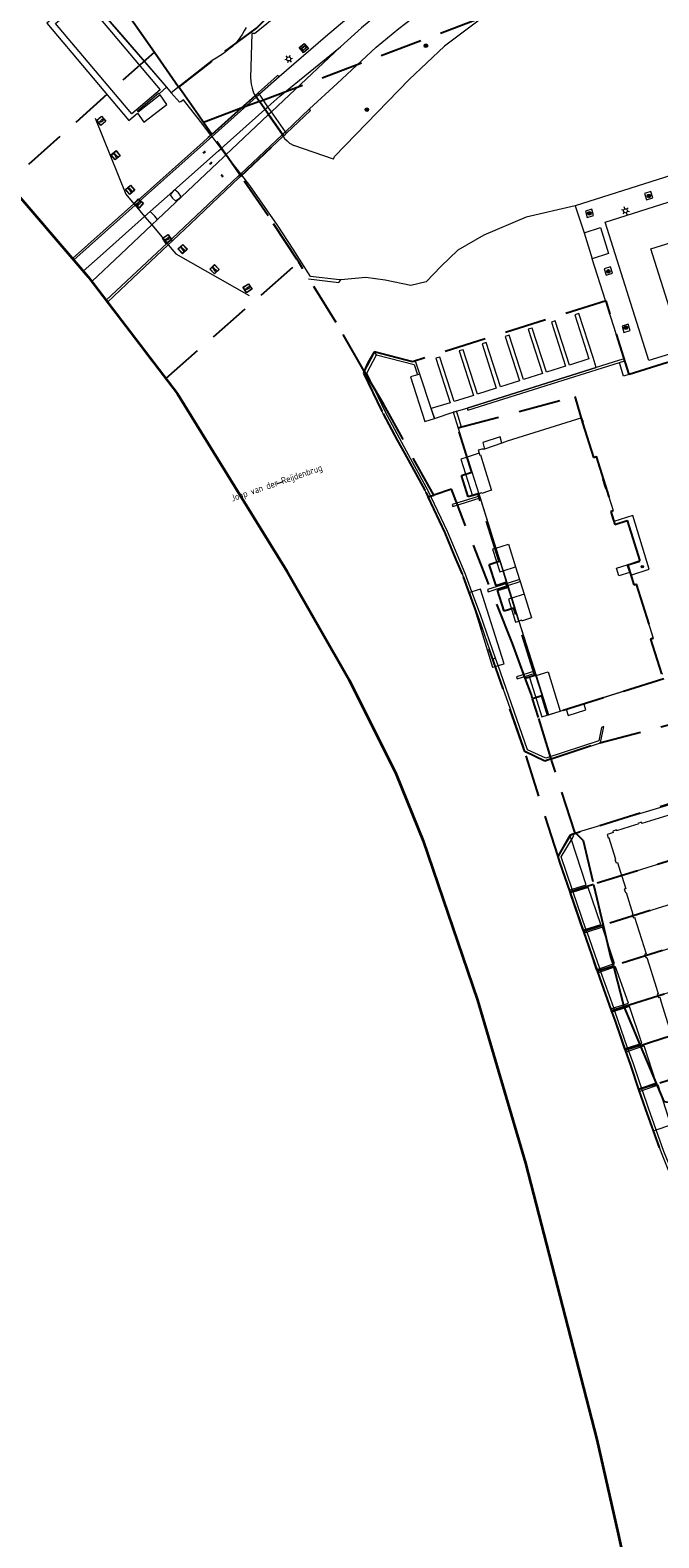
# Model space of a CAD drawing. Header units: metres. Extents: x 89872 to 94585, y 463299 to 469000.
# Tile 152 of 230: x 90711 to 90805, y 465749 to 465976. Entities that reach past the tile are written whole.
import ezdxf
from ezdxf.enums import TextEntityAlignment as Align

# ---------------------------------------------------------------- set-up
doc = ezdxf.new("R2010")
doc.units = ezdxf.units.M
doc.linetypes.add('HIDDEN', pattern=[9.525, 6.35, -3.175])
doc.layers.get('0').update_dxf_attribs({"linetype": 'CONTINUOUS'})
for name, color, linetype, lineweight in [('B-WE-BV-GELEIDECONSTRUCTIE-G', 251, 'CONTINUOUS', 13), ('B-WE-BV-LEUNING-G', 251, 'CONTINUOUS', 13), ('B-WE-GK-BESCHOEIING-G', 251, 'CONTINUOUS', 13), ('B-WE-GR-BEPLANTING_CULTUUR-G', 251, 'CONTINUOUS', 13), ('B-WE-GR-BOOM-S', 251, 'CONTINUOUS', 13), ('B-WE-IE-MEUBILAIR_WATERWEGMEUBILAIR_MEERPAAL-S', 251, 'CONTINUOUS', 13), ('B-WE-IE-TERREINAFSCHEIDING-G', 251, 'CONTINUOUS', 13), ('B-WE-KL-ET_LS_OV_LICHTMAST-S', 251, 'CONTINUOUS', 13), ('B-WE-KW-KUNSTWERK-GV', 251, 'CONTINUOUS', 13), ('B-WE-KW-KUNSTWERK_STEIGER-G', 251, 'CONTINUOUS', 13), ('B-WE-OB-BESCHOEIING-G', 251, 'CONTINUOUS', 13), ('B-WE-OG-TOPOGRAFIE_BEBOUWING-GV', 251, 'CONTINUOUS', 13), ('B-WE-OG-TOPOGRAFIE_BEBOUWING_LUIFEL-GV', 251, 'CONTINUOUS', 13), ('B-WE-OG-TOPOGRAFIE_KUNSTWERKNAAM-T18', 251, 'CONTINUOUS', 13), ('B-WE-OG-TOPOGRAFIE_WATER-GV', 251, 'CONTINUOUS', 13), ('B-WE-VH-VERHARDING-GV', 251, 'CONTINUOUS', 13), ('B-WE-VV-VERKEERSTEKEN-G', 251, 'CONTINUOUS', 13), ('B_OVERBOUWLIJN_LIJN_1', 251, 'CONTINUOUS', 13), ('G04', 7, 'gemeentegr', 35), ('Percelen', 10, 'HIDDEN', 25), ('Q_PILAAR', 251, 'CONTINUOUS', 13), ('Q_PILAAR_0', 251, 'CONTINUOUS', 13), ('S_GBKN_SYMBOOL_GV_GROOT_1', 251, 'CONTINUOUS', 13)]:
    doc.layers.add(name, color=color, linetype=linetype, lineweight=lineweight)
doc.styles.get("Standard").update_dxf_attribs({"font": 'isocp.shx'})
doc.linetypes.add('gemeentegr', pattern='A,1,-2.25,[1,RTW.shx,S=1.25,R=0,X=0,Y=0],-2.25', length=5.5)

# ---------------------------------------------------------------- blocks, each defined once
blk = doc.blocks.new('Q_VERKEERSBORD')
for points in [[(-0.5, 0.5), (0.5, 0.5), (0.5, -0.5), (-0.5, -0.5)], [(-0.37, 0.22), (0.36, 0.22), (0.36, -0.21), (-0.37, -0.21)]]:
    blk.add_lwpolyline(points, close=True)
for points in [[(-0.44, 0.46), (0.44, 0.46, -0.414214), (0.46, 0.44), (0.46, -0.44, -0.414214), (0.44, -0.46), (-0.44, -0.46, -0.414214), (-0.46, -0.44), (-0.46, 0.44), (-0.46, 0.44), (-0.46, 0.45), (-0.46, 0.45), (-0.46, 0.45), (-0.46, 0.45), (-0.46, 0.45), (-0.46, 0.45), (-0.46, 0.46), (-0.46, 0.46), (-0.46, 0.46), (-0.45, 0.46), (-0.45, 0.46), (-0.45, 0.46), (-0.45, 0.46), (-0.45, 0.46), (-0.45, 0.46), (-0.44, 0.46), (-0.44, 0.46)], [(-0.29, 0.16), (0.28, 0.16, -0.414214), (0.3, 0.14), (0.3, -0.13, -0.414214), (0.28, -0.16), (-0.29, -0.16, -0.414214), (-0.31, -0.13), (-0.31, 0.14), (-0.31, 0.14), (-0.31, 0.14), (-0.31, 0.14), (-0.31, 0.15), (-0.31, 0.15), (-0.31, 0.15), (-0.3, 0.15), (-0.3, 0.15), (-0.3, 0.15), (-0.3, 0.16), (-0.3, 0.16), (-0.3, 0.16), (-0.3, 0.16), (-0.29, 0.16), (-0.29, 0.16), (-0.29, 0.16), (-0.29, 0.16), (-0.29, 0.16)]]:
    blk.add_lwpolyline(points, format="xyb")
blk = doc.blocks.new('Q_LICHTMAST')
for points in [[(-0.26, 0.15), (-0.52, 0.3)], [(0, 0.3), (0, 0.6)], [(0.26, 0.15), (0.52, 0.3)], [(-0.26, -0.15), (-0.52, -0.3)], [(0, -0.3), (0, -0.6)], [(0.26, -0.15), (0.52, -0.3)]]:
    blk.add_lwpolyline(points)
blk.add_circle((0, 0), 0.3)
blk = doc.blocks.new('Q_BOOM')
for radius in [0.27, 0.18, 0.09]:
    blk.add_circle((0, 0), radius)
blk = doc.blocks.new('Q_MEERPAAL')
for points in [[(-0.5, 0.5), (0.5, 0.5), (0.5, -0.5), (-0.5, -0.5)], [(-0.08, 0.32), (0.07, 0.32), (0.07, 0.17), (-0.08, 0.17)]]:
    blk.add_lwpolyline(points, close=True)
blk.add_lwpolyline([(-0.44, 0.46), (0.44, 0.46, -0.414214), (0.46, 0.44), (0.46, -0.44, -0.414214), (0.44, -0.46), (-0.44, -0.46, -0.414214), (-0.46, -0.44), (-0.46, 0.44), (-0.46, 0.44), (-0.46, 0.45), (-0.46, 0.45), (-0.46, 0.45), (-0.46, 0.45), (-0.46, 0.45), (-0.46, 0.45), (-0.46, 0.46), (-0.46, 0.46), (-0.46, 0.46), (-0.45, 0.46), (-0.45, 0.46), (-0.45, 0.46), (-0.45, 0.46), (-0.45, 0.46), (-0.45, 0.46), (-0.44, 0.46), (-0.44, 0.46)], format="xyb")
for points in [[(-0.08, 0.12), (-0.14, -0.31)], [(-0.08, 0.12), (0.07, 0.12)], [(0.07, 0.12), (0.12, -0.31)], [(-0.14, -0.31), (0.12, -0.31)]]:
    blk.add_lwpolyline(points)
blk = doc.blocks.new('S_GBKN_SYMBOOL_GV_GROOT')
for points in [[(-0.1875, 0.03125), (-0.09375, 0.09375)], [(-0.1875, -0.0625), (0.0625, 0.09375)], [(-0.1875, 0.09375), (0.125, -0.09375)], [(-0.1875, 0), (-0.03125, -0.09375)], [(-0.125, -0.09375), (0.1875, 0.09375)], [(-0.0625, 0.09375), (0.1875, -0.0625)], [(0.03125, -0.09375), (0.1875, 0)], [(0.09375, 0.09375), (0.1875, 0.03125)]]:
    blk.add_lwpolyline(points)
blk = doc.blocks.new('BOOM-970')
at = {"layer": 'Q_PILAAR'}
for radius in [0.18, 0.09]:
    blk.add_circle((0, 0), radius, dxfattribs=at)
blk = doc.blocks.new('Q_PILAAR')
at = {"layer": 'Q_PILAAR'}
for p, q in [((0.05, 0.31), (0.12, 0.24)), ((0.12, 0.12), (0.05, 0.05)), ((0.31, 0.31), (0.24, 0.24)), ((0.24, 0.12), (0.31, 0.05))]:
    blk.add_line(p, q, dxfattribs=at)
blk.add_blockref('BOOM-970', (0.18, 0.18))

msp = doc.modelspace()

# ---------------------------------------------------------------- linework, layer by layer
at = {"layer": 'B-WE-BV-GELEIDECONSTRUCTIE-G'}
for p, q in [((90726.22, 465950.05), (90726.4, 465949.84)), ((90726.4, 465949.84), (90727.83, 465948.14)), ((90727.83, 465948.14), (90728.9, 465946.87)), ((90728.9, 465946.87), (90731.21, 465944.12)), ((90731.21, 465944.12), (90731.39, 465943.9))]:
    msp.add_line(p, q, dxfattribs=at)
for points in [[(90720.4, 465962.93), (90724.98, 465951.53), (90726.22, 465950.05)], [(90731.39, 465943.9), (90732.53, 465942.55), (90743.58, 465936.26)]]:
    msp.add_lwpolyline(points, dxfattribs=at)
at = {"layer": 'B-WE-BV-LEUNING-G'}
for p, q in [((90748.05, 465969.15), (90745.11, 465966.53)), ((90744.62, 465966.09), (90737.97, 465960.17)), ((90745.01, 465966.44), (90744.62, 465966.09)), ((90745.11, 465966.53), (90745.01, 465966.44)), ((90749, 465960.89), (90752.64, 465964.33)), ((90748.87, 465960.76), (90749, 465960.89)), ((90737.58, 465959.82), (90727.05, 465950.43)), ((90737.97, 465960.17), (90737.58, 465959.82)), ((90742.29, 465954.56), (90748.51, 465960.43)), ((90748.51, 465960.43), (90748.87, 465960.76)), ((90731.96, 465944.82), (90741.92, 465954.21)), ((90741.92, 465954.21), (90742.29, 465954.56)), ((90717.15, 465941.62), (90726.4, 465949.84)), ((90726.4, 465949.84), (90727.05, 465950.43)), ((90727.05, 465950.43), (90727.05, 465950.43)), ((90722.03, 465935.54), (90731.21, 465944.12)), ((90731.21, 465944.12), (90731.96, 465944.82)), ((90731.96, 465944.82), (90731.96, 465944.82))]:
    msp.add_line(p, q, dxfattribs=at)
at = {"layer": 'B-WE-GK-BESCHOEIING-G'}
msp.add_line((90811.51, 465861.04), (90792.06, 465855.25), dxfattribs=at)
at = {"layer": 'B-WE-GR-BEPLANTING_CULTUUR-G'}
for p, q in [((90744.46, 465966.32), (90744.46, 465966.32)), ((90744.46, 465966.32), (90744.62, 465966.09)), ((90744.62, 465966.09), (90745.9, 465964.22)), ((90745.9, 465964.22), (90746.43, 465963.45)), ((90746.43, 465963.45), (90748.51, 465960.43)), ((90748.51, 465960.43), (90748.59, 465960.33)), ((90748.59, 465960.33), (90748.67, 465960.21)), ((90748.67, 465960.21), (90748.89, 465959.9)), ((90748.89, 465959.9), (90749.28, 465959.52)), ((90749.28, 465959.52), (90749.61, 465959.19)), ((90749.61, 465959.19), (90750.28, 465958.81)), ((90756.25, 465956.78), (90750.28, 465958.81)), ((90823.49, 465959.52), (90792.64, 465949.75)), ((90756.25, 465956.78), (90756.42, 465957.15))]:
    msp.add_line(p, q, dxfattribs=at)
msp.add_lwpolyline([(90744.34, 465975.68), (90743.94, 465975.67), (90743.77, 465969.01), (90743.88, 465968.05), (90744.01, 465967.43), (90744.2, 465966.75), (90744.46, 465966.32)], dxfattribs=at)
at = {"layer": 'B-WE-IE-TERREINAFSCHEIDING-G'}
for p, q in [((90737.97, 465960.17), (90737.8, 465960.39)), ((90739.34, 465958.39), (90737.97, 465960.17)), ((90740.07, 465957.44), (90739.34, 465958.39)), ((90742.29, 465954.56), (90740.07, 465957.44)), ((90742.45, 465954.36), (90742.29, 465954.56)), ((90762.72, 465927.32), (90762.44, 465927.74)), ((90774.24, 465918.69), (90775, 465916.3)), ((90781.76, 465894.85), (90780.68, 465898.26)), ((90782.36, 465892.93), (90781.76, 465894.85)), ((90782.38, 465892.94), (90782.36, 465892.93)), ((90784.25, 465893.53), (90782.38, 465892.94)), ((90782.47, 465892.63), (90784.34, 465893.22)), ((90782.45, 465892.63), (90782.47, 465892.63)), ((90783.06, 465890.71), (90782.45, 465892.63)), ((90784.13, 465887.28), (90783.06, 465890.71)), ((90780.65, 465881.72), (90780.23, 465881.57)), ((90781.04, 465880.6), (90780.65, 465881.72)), ((90788.62, 465873.18), (90786.72, 465879.1)), ((90792.33, 465846.52), (90792.17, 465846.97)), ((90794.24, 465840.95), (90792.33, 465846.52)), ((90796.32, 465835.02), (90794.4, 465840.48)), ((90796.49, 465834.53), (90796.32, 465835.02)), ((90798.42, 465829.08), (90796.49, 465834.53)), ((90798.59, 465828.58), (90798.42, 465829.08)), ((90800.52, 465823.11), (90798.59, 465828.58)), ((90800.7, 465822.59), (90800.52, 465823.11)), ((90802.74, 465816.65), (90802.6, 465817.07))]:
    msp.add_line(p, q, dxfattribs=at)
for points in [[(90743.13, 465976.6), (90742.82, 465976.06), (90742.5, 465975.54), (90742.16, 465975.02), (90741.91, 465974.68), (90741.64, 465974.35), (90741.35, 465974.04), (90741.04, 465973.74), (90740.72, 465973.46), (90740.21, 465973.05), (90739.67, 465972.66), (90739.13, 465972.29), (90738.57, 465971.94), (90738, 465971.61), (90733.54, 465968.09), (90731.83, 465966.75)], [(90737.8, 465960.39), (90736.22, 465962.43), (90733.66, 465965.68), (90733.27, 465965.42)], [(90757.36, 465938.6), (90757.17, 465938.62), (90752.79, 465939.11), (90750.19, 465943.21), (90747.8, 465946.86), (90743.65, 465952.81), (90742.45, 465954.36)], [(90777.09, 465891.68), (90776.06, 465894.46), (90773.43, 465900.77), (90770.52, 465906.86), (90767.25, 465912.83), (90764.08, 465918.69), (90761.26, 465924.58), (90762.72, 465927.32)], [(90762.72, 465927.32), (90768.39, 465925.86), (90768.87, 465924.33)], [(90776.35, 465919.3), (90776.45, 465919), (90789.07, 465922.96), (90799.28, 465926.17)], [(90775.51, 465916.45), (90774.99, 465918.09), (90774.74, 465918.85)], [(90778.22, 465906.09), (90774.13, 465904.82), (90774.23, 465904.51), (90778.31, 465905.8)], [(90782.36, 465892.93), (90779.43, 465892.01), (90779.52, 465891.7), (90782.45, 465892.63)], [(90780.65, 465881.72), (90778.38, 465888.22), (90777.09, 465891.68)], [(90796.93, 465871.41), (90796.56, 465871.29), (90796.19, 465869.26), (90788.22, 465866.67), (90785.45, 465867.91), (90781.04, 465880.6)], [(90786.51, 465879.76), (90783.79, 465878.9), (90783.89, 465878.6), (90786.61, 465879.45)], [(90792.17, 465846.97), (90790.52, 465851.81), (90792.06, 465854.38)], [(90792.06, 465854.38), (90792.44, 465855.02), (90792.06, 465855.25)], [(90794.4, 465840.48), (90794.38, 465840.52), (90794.24, 465840.95)], [(90802.6, 465817.07), (90801.38, 465820.67), (90800.7, 465822.59)], [(90804.81, 465810.74), (90803.64, 465813.99), (90802.74, 465816.65)], [(90814.58, 465788.27), (90814.15, 465788.5), (90811.41, 465794.6), (90808.6, 465801), (90805.97, 465807.49), (90804.81, 465810.74)]]:
    msp.add_lwpolyline(points, dxfattribs=at)
at = {"layer": 'B-WE-KW-KUNSTWERK-GV'}
for p, q in [((90744.46, 465966.32), (90737.8, 465960.39)), ((90744.85, 465966.67), (90744.46, 465966.32)), ((90744.93, 465966.74), (90744.85, 465966.67)), ((90745.11, 465966.53), (90744.93, 465966.74)), ((90746.39, 465964.66), (90745.11, 465966.53)), ((90746.91, 465963.91), (90746.39, 465964.66)), ((90749, 465960.89), (90746.91, 465963.91)), ((90749.16, 465960.68), (90749, 465960.89)), ((90737.8, 465960.39), (90737.41, 465960.04)), ((90748.67, 465960.21), (90749.02, 465960.54)), ((90749.02, 465960.54), (90749.16, 465960.68)), ((90742.07, 465954), (90742.45, 465954.36)), ((90726.22, 465950.05), (90716.97, 465941.82)), ((90726.85, 465950.61), (90726.22, 465950.05)), ((90731.39, 465943.9), (90732.11, 465944.58)), ((90771.45, 465917.75), (90774.24, 465918.69)), ((90774.74, 465918.85), (90776.35, 465919.3)), ((90796.07, 465834.39), (90797.99, 465828.94))]:
    msp.add_line(p, q, dxfattribs=at)
for points in [[(90737.41, 465960.04), (90736.62, 465959.33), (90726.85, 465950.61)], [(90742.45, 465954.36), (90743.52, 465955.37), (90748.67, 465960.21)], [(90732.11, 465944.58), (90734.79, 465947.1), (90742.07, 465954)], [(90732.07, 465951.92), (90731.66, 465951.41), (90732.02, 465950.88)], [(90732.02, 465950.88), (90732.48, 465950.48), (90733.17, 465950.94), (90733.25, 465951.19), (90732.9, 465951.69), (90732.42, 465952.1), (90732.22, 465952.05)], [(90732.22, 465952.05), (90732.17, 465952.04), (90732.07, 465951.92)], [(90722.23, 465935.27), (90726.03, 465938.86), (90731.39, 465943.9)]]:
    msp.add_lwpolyline(points, dxfattribs=at)
at = {"layer": 'B-WE-KW-KUNSTWERK_STEIGER-G'}
for p, q in [((90726.58, 465972.88), (90721.94, 465978.23)), ((90769.22, 465924.44), (90768.87, 465924.33)), ((90770.95, 465919.24), (90769.22, 465924.44)), ((90771.45, 465917.75), (90770.95, 465919.24)), ((90774.24, 465918.69), (90774.74, 465918.85)), ((90778.38, 465892.06), (90777.09, 465891.68)), ((90780.6, 465880.47), (90781.04, 465880.6)), ((90792.06, 465854.38), (90791.88, 465854.95)), ((90791.74, 465846.84), (90792.17, 465846.97)), ((90792.33, 465846.52), (90791.9, 465846.39)), ((90794.6, 465847.23), (90792.33, 465846.52)), ((90793.81, 465840.82), (90794.24, 465840.95)), ((90794.4, 465840.48), (90793.97, 465840.34)), ((90795.9, 465834.88), (90796.32, 465835.02)), ((90796.49, 465834.53), (90796.07, 465834.39)), ((90798.71, 465835.28), (90796.49, 465834.53)), ((90797.99, 465828.94), (90798.42, 465829.08)), ((90798.59, 465828.58), (90798.16, 465828.44)), ((90800.09, 465822.97), (90800.52, 465823.11)), ((90800.7, 465822.59), (90800.28, 465822.45)), ((90800.28, 465822.45), (90802.17, 465816.92)), ((90800.52, 465823.11), (90802.63, 465823.79)), ((90803.02, 465823.38), (90800.7, 465822.59)), ((90802.17, 465816.92), (90802.6, 465817.07)), ((90802.74, 465816.65), (90802.32, 465816.5)), ((90802.32, 465816.5), (90804.38, 465810.59)), ((90805.13, 465817.48), (90802.74, 465816.65)), ((90804.38, 465810.59), (90804.81, 465810.74))]:
    msp.add_line(p, q, dxfattribs=at)
for points in [[(90718.11, 465980.24), (90717.44, 465980.95), (90713.09, 465977.21), (90725.45, 465962.61), (90726.75, 465963.7), (90727.72, 465962.33), (90731.16, 465965.01), (90730.14, 465966.46), (90726.87, 465963.82), (90726.73, 465964.02), (90729.93, 465966.72), (90730.04, 465966.63), (90731.13, 465967.6)], [(90719.01, 465980.37), (90730.16, 465967.18), (90725.92, 465963.6), (90714.41, 465977.18), (90718.11, 465980.24)], [(90731.13, 465967.6), (90731.15, 465967.62), (90726.58, 465972.88)], [(90795.8, 465925.42), (90795.32, 465926.92), (90793.18, 465933.57), (90792.55, 465933.37), (90794.7, 465926.72), (90791.76, 465925.8), (90789.62, 465932.45), (90789.04, 465932.27), (90791.18, 465925.62), (90788.31, 465924.71), (90786.16, 465931.37), (90785.57, 465931.19), (90787.72, 465924.52), (90784.82, 465923.61)], [(90784.82, 465923.61), (90782.68, 465930.28), (90782.1, 465930.09), (90784.25, 465923.43), (90781.39, 465922.53), (90779.24, 465929.2), (90778.6, 465929), (90780.75, 465922.32), (90777.9, 465921.43), (90775.75, 465928.11), (90775.15, 465927.92), (90777.3, 465921.24), (90774.41, 465920.33), (90772.25, 465927.01), (90771.65, 465926.82), (90773.8, 465920.14), (90770.95, 465919.24)], [(90776.35, 465919.3), (90795.8, 465925.42), (90795.8, 465925.42)], [(90768.87, 465924.33), (90767.83, 465924.02), (90769.97, 465917.3), (90771.45, 465917.75)], [(90770.95, 465919.24), (90770.95, 465919.23), (90771.45, 465917.75)], [(90777.09, 465891.68), (90776.74, 465891.58), (90777.18, 465890.16)], [(90781.04, 465880.6), (90781.94, 465880.86), (90778.38, 465892.06)], [(90777.18, 465890.16), (90780.18, 465880.35), (90780.6, 465880.47)], [(90791.88, 465854.95), (90791.84, 465855.06), (90789.97, 465851.86), (90791.71, 465846.83), (90791.74, 465846.84)], [(90792.17, 465846.97), (90794.28, 465847.63), (90792.06, 465854.38)], [(90791.9, 465846.39), (90791.84, 465846.37), (90793.72, 465840.79), (90793.81, 465840.82)], [(90794.24, 465840.95), (90796.48, 465841.65), (90794.6, 465847.23)], [(90796.32, 465835.02), (90798.54, 465835.75), (90796.75, 465841.26), (90794.4, 465840.48)], [(90793.97, 465840.34), (90795.77, 465834.83), (90795.9, 465834.88)], [(90798.42, 465829.08), (90800.63, 465829.82), (90798.71, 465835.28)], [(90802.63, 465823.79), (90800.8, 465829.3), (90798.59, 465828.58)], [(90798.16, 465828.44), (90799.99, 465822.94), (90800.09, 465822.97)], [(90802.6, 465817.07), (90804.81, 465817.82), (90803.02, 465823.38)], [(90804.81, 465810.74), (90807.01, 465811.5), (90805.13, 465817.48)]]:
    msp.add_lwpolyline(points, dxfattribs=at)
at = {"layer": 'B-WE-OB-BESCHOEIING-G'}
for p, q in [((90721.94, 465978.23), (90724.68, 465975.09)), ((90724.68, 465975.09), (90726.58, 465972.88)), ((90726.58, 465972.88), (90731.13, 465967.6)), ((90731.13, 465967.6), (90731.58, 465967.07)), ((90731.58, 465967.07), (90731.83, 465966.75)), ((90752.5, 465938.77), (90757.05, 465938.21))]:
    msp.add_line(p, q, dxfattribs=at)
at = {"layer": 'B-WE-OG-TOPOGRAFIE_BEBOUWING-GV'}
for p, q in [((90775, 465916.3), (90776.37, 465911.95)), ((90776.37, 465911.95), (90778.11, 465906.44)), ((90778.11, 465906.44), (90778.22, 465906.09)), ((90778.11, 465906.44), (90780.69, 465898.26)), ((90778.22, 465906.09), (90778.31, 465905.8)), ((90778.31, 465905.8), (90780.68, 465898.26)), ((90780.69, 465898.26), (90781.77, 465894.85)), ((90781.77, 465894.85), (90782.38, 465892.94)), ((90782.38, 465892.94), (90782.47, 465892.63)), ((90784.25, 465893.53), (90784.34, 465893.22)), ((90784.34, 465893.22), (90784.95, 465891.31)), ((90782.47, 465892.63), (90783.08, 465890.72)), ((90783.08, 465890.72), (90784.16, 465887.29)), ((90784.13, 465887.28), (90786.51, 465879.76)), ((90784.16, 465887.29), (90786.74, 465879.11)), ((90786.51, 465879.76), (90786.61, 465879.45)), ((90786.61, 465879.45), (90786.72, 465879.1)), ((90786.74, 465879.11), (90788.62, 465873.18)), ((90790.36, 465873.71), (90805.94, 465878.63)), ((90788.62, 465873.18), (90790.36, 465873.71)), ((90799.58, 465849.02), (90809.6, 465852.14)), ((90801.28, 465842.92), (90811.71, 465846.2)), ((90803.17, 465836.91), (90813.38, 465840.12)), ((90805.06, 465830.9), (90815.29, 465834.12))]:
    msp.add_line(p, q, dxfattribs=at)
for points in [[(90798.43, 465902.25), (90798.3, 465902.66), (90797.97, 465903.72), (90798.38, 465903.85), (90797.34, 465907.19), (90797.23, 465907.17), (90797.1, 465907.57), (90796.76, 465908.64), (90796.87, 465908.67), (90795.82, 465912.02), (90795.38, 465911.87), (90795.19, 465912.49), (90793.74, 465917.13), (90793.85, 465917.16), (90793.61, 465917.87), (90782.41, 465914.34), (90781.57, 465914.05), (90778.99, 465913.15), (90778.79, 465913.09), (90778.76, 465913.18), (90778.04, 465912.97), (90778.18, 465912.53)], [(90783.65, 465895.44), (90784.24, 465893.56), (90784.25, 465893.53)], [(90805.74, 465879.33), (90805.64, 465879.31), (90805.44, 465879.93), (90803.98, 465884.52), (90804.4, 465884.65), (90801.84, 465892.83), (90801.45, 465892.69), (90800.98, 465894.2)], [(90790.36, 465873.71), (90791.08, 465873.96), (90791.26, 465874.02), (90793.9, 465874.88), (90805.94, 465878.63)], [(90807.85, 465858.45), (90802.66, 465856.83), (90802.6, 465857.04), (90802.06, 465856.85), (90802.1, 465856.73), (90801.72, 465856.61), (90798.86, 465855.72), (90798.82, 465855.86), (90798.3, 465855.69), (90798.36, 465855.49), (90797.93, 465855.35), (90797.42, 465855.19), (90797.58, 465854.68), (90797.69, 465854.71), (90797.7, 465854.67), (90798.16, 465853.22), (90798.71, 465851.45), (90798.61, 465851.42), (90798.77, 465850.9), (90798.98, 465850.97), (90799.58, 465849.02)], [(90799.58, 465849.02), (90799.61, 465848.93), (90799.62, 465848.89), (90800.22, 465847.02), (90800.01, 465846.95), (90800.17, 465846.44), (90800.28, 465846.47), (90801.3, 465843.21), (90801.2, 465843.18), (90801.28, 465842.92)], [(90801.28, 465842.92), (90801.36, 465842.66), (90801.57, 465842.73), (90803.3, 465837.23), (90803.09, 465837.17), (90803.17, 465836.91)], [(90803.17, 465836.91), (90803.25, 465836.66), (90803.39, 465836.7), (90804.86, 465832.05), (90805.13, 465831.19), (90804.98, 465831.14), (90805.06, 465830.9)], [(90805.06, 465830.9), (90805.14, 465830.66), (90805.35, 465830.71), (90805.58, 465829.98), (90806.79, 465826.11), (90806.85, 465825.93), (90807.07, 465825.22), (90806.9, 465825.17), (90806.97, 465824.89)]]:
    msp.add_lwpolyline(points, dxfattribs=at)
at = {"layer": 'B-WE-OG-TOPOGRAFIE_BEBOUWING_LUIFEL-GV'}
for p, q in [((90778.18, 465912.53), (90776.37, 465911.95)), ((90780.68, 465898.26), (90780.69, 465898.26)), ((90781.77, 465894.85), (90783.65, 465895.44)), ((90781.76, 465894.85), (90781.77, 465894.85)), ((90783.08, 465890.72), (90783.06, 465890.71)), ((90784.95, 465891.31), (90783.08, 465890.72)), ((90784.16, 465887.29), (90784.13, 465887.28)), ((90786.72, 465879.1), (90786.74, 465879.11))]:
    msp.add_line(p, q, dxfattribs=at)
for points in [[(90776.37, 465911.95), (90775.42, 465911.64), (90777.16, 465906.15), (90778.11, 465906.44)], [(90778.18, 465912.53), (90778.27, 465912.24), (90778.37, 465912.28), (90778.92, 465910.48), (90779.98, 465907.07), (90780.01, 465906.98), (90779.58, 465906.82), (90778.58, 465906.47), (90778.54, 465906.58), (90778.11, 465906.44)], [(90800.98, 465894.2), (90803.77, 465895.1), (90801.28, 465903.16), (90798.43, 465902.25)], [(90800.98, 465894.2), (90800.83, 465894.6), (90799.19, 465894.08), (90798.82, 465895.26), (90800.46, 465895.77), (90802.37, 465896.38), (90800.46, 465902.41), (90798.58, 465901.77), (90798.43, 465902.25)], [(90780.68, 465898.26), (90780.2, 465898.11), (90781.27, 465894.7), (90781.76, 465894.85)], [(90780.69, 465898.26), (90782.57, 465898.86), (90783.65, 465895.44)], [(90783.06, 465890.71), (90782.58, 465890.56), (90783.66, 465887.12), (90784.13, 465887.28)], [(90784.95, 465891.31), (90786.07, 465887.76), (90784.69, 465887.33), (90784.59, 465887.3), (90784.55, 465887.43), (90784.16, 465887.29)], [(90786.74, 465879.11), (90788.54, 465879.66), (90790.36, 465873.71)], [(90786.72, 465879.1), (90785.75, 465878.8), (90787.59, 465872.86), (90790.36, 465873.71)]]:
    msp.add_lwpolyline(points, dxfattribs=at)
at = {"layer": 'B-WE-OG-TOPOGRAFIE_KUNSTWERKNAAM-T18'}
msp.add_line((90747.74, 465907.94), (90748.69, 465908.26), dxfattribs=at)
at = {"layer": 'B-WE-OG-TOPOGRAFIE_WATER-GV'}
for p, q in [((90757.05, 465938.21), (90757.36, 465938.6)), ((90762.44, 465927.74), (90760.76, 465924.59)), ((90795.8, 465925.42), (90776.35, 465919.3)), ((90792.06, 465855.25), (90791.88, 465854.95)), ((90791.74, 465846.84), (90791.9, 465846.39)), ((90791.9, 465846.39), (90793.81, 465840.82)), ((90793.97, 465840.34), (90795.9, 465834.88)), ((90795.9, 465834.88), (90796.07, 465834.39)), ((90797.99, 465828.94), (90798.16, 465828.44)), ((90798.16, 465828.44), (90800.09, 465822.97)), ((90800.09, 465822.97), (90800.28, 465822.45)), ((90802.17, 465816.92), (90802.32, 465816.5))]:
    msp.add_line(p, q, dxfattribs=at)
for points in [[(90733.27, 465965.42), (90733.09, 465965.35), (90731.83, 465966.75)], [(90792.64, 465949.75), (90785.26, 465948.05), (90778.88, 465945.34), (90774.97, 465943.1), (90772.42, 465940.63), (90770.18, 465938.32), (90767.87, 465937.76), (90764.04, 465938.56), (90761.09, 465938.96), (90757.36, 465938.6)], [(90769.22, 465924.44), (90768.62, 465926.24), (90762.44, 465927.74)], [(90760.76, 465924.59), (90763.68, 465918.49), (90766.86, 465912.62), (90770.12, 465906.66), (90773.02, 465900.59), (90775.64, 465894.3), (90777.18, 465890.16)], [(90800, 465926.74), (90799.15, 465926.47), (90795.8, 465925.42)], [(90774.74, 465918.85), (90774.39, 465918.73), (90774.24, 465918.69)], [(90777.18, 465890.16), (90777.96, 465888.07), (90780.23, 465881.57)], [(90780.23, 465881.57), (90780.28, 465881.42), (90780.6, 465880.47)], [(90780.6, 465880.47), (90781.35, 465878.28), (90782.49, 465875.09), (90784.83, 465868.31), (90785.05, 465867.61), (90787.68, 465866.48)], [(90787.68, 465866.48), (90788.17, 465866.27), (90796.44, 465868.97), (90796.93, 465871.41)], [(90791.88, 465854.95), (90790.02, 465851.86), (90791.74, 465846.84)], [(90793.81, 465840.82), (90793.96, 465840.38), (90793.97, 465840.34)], [(90800.28, 465822.45), (90800.95, 465820.53), (90802.17, 465816.92)], [(90802.32, 465816.5), (90803.22, 465813.84), (90804.38, 465810.59)], [(90804.38, 465810.59), (90805.55, 465807.33), (90808.18, 465800.82), (90811, 465794.41), (90813.8, 465788.18)]]:
    msp.add_lwpolyline(points, dxfattribs=at)
at = {"layer": 'B-WE-VH-VERHARDING-GV'}
for p, q in [((90739.34, 465958.39), (90745.9, 465964.22)), ((90746.43, 465963.45), (90740.07, 465957.44)), ((90745.9, 465964.22), (90746.28, 465964.56)), ((90746.28, 465964.56), (90746.39, 465964.66)), ((90746.8, 465963.8), (90746.43, 465963.45)), ((90746.91, 465963.91), (90746.8, 465963.8)), ((90739.69, 465957.08), (90729.77, 465947.7)), ((90732.22, 465952.05), (90738.95, 465958.04)), ((90738.95, 465958.04), (90739.34, 465958.39)), ((90740.07, 465957.44), (90739.69, 465957.08)), ((90732.07, 465951.92), (90732.22, 465952.05)), ((90792.64, 465949.75), (90793.96, 465945.68)), ((90727.83, 465948.14), (90728.67, 465948.9)), ((90729.77, 465947.7), (90728.9, 465946.87)), ((90793.96, 465945.68), (90795.16, 465941.77)), ((90800, 465926.74), (90795.16, 465941.77)), ((90824.68, 465931.91), (90799.9, 465924.12))]:
    msp.add_line(p, q, dxfattribs=at)
for points in [[(90744.34, 465975.68), (90751.77, 465981.72), (90758.72, 465985.65), (90765.48, 465988.52), (90774.33, 465992.01), (90788.62, 465997.02), (90795.95, 465999.28), (90812.79, 466004.58)], [(90812.46, 466000.54), (90808.55, 465999.17), (90802.17, 465996.92), (90795.06, 465994.42), (90788.33, 465991.97), (90781.8, 465989.55), (90778.12, 465988.07), (90774.47, 465986.22), (90771.5, 465984.45), (90768.54, 465982.59), (90765.9, 465980.83), (90763.3, 465978.88), (90760.44, 465976.51), (90757.29, 465973.69)], [(90752.64, 465964.33), (90756.8, 465968.17), (90762.68, 465973.64), (90766.09, 465976.42), (90769.25, 465978.82), (90772.72, 465981.14), (90776.27, 465983.23), (90779.88, 465984.98), (90783.89, 465986.59), (90788.96, 465988.44), (90794.23, 465990.29), (90801.98, 465993.05), (90809.5, 465995.68), (90812.22, 465996.5)], [(90809.53, 465993.46), (90803.49, 465990.95), (90797.14, 465988.01), (90790.84, 465984.89), (90784.68, 465981.66), (90778.57, 465977.98), (90772.97, 465973.77), (90767.65, 465968.77), (90756.42, 465957.15)], [(90772.48, 465987.57), (90769.43, 465985.64), (90766.52, 465983.79), (90764.05, 465982.13), (90761.42, 465980.25), (90758.28, 465977.86), (90755.06, 465975.16), (90748.05, 465969.15)], [(90746.39, 465964.66), (90748.17, 465966.23), (90757.29, 465973.69)], [(90757.29, 465973.69), (90748.74, 465965.61), (90746.91, 465963.91)], [(90748.05, 465969.15), (90747.84, 465969.35), (90744.93, 465966.74)], [(90749.16, 465960.68), (90749.18, 465960.66), (90752.79, 465964.11), (90752.64, 465964.33)], [(90824.68, 465931.91), (90824.54, 465932.16), (90824.33, 465932.36), (90824.07, 465932.5), (90823.79, 465932.55), (90823.5, 465932.53), (90803.7, 465926.46), (90797.14, 465947.27), (90830.66, 465957.91)], [(90728.67, 465948.9), (90728.68, 465948.9), (90732.07, 465951.92)], [(90803.07, 465951.59), (90803.36, 465950.64), (90804.32, 465950.93), (90804.02, 465951.89), (90803.07, 465951.59)], [(90835.53, 465942.62), (90807.06, 465933.62), (90803.99, 465943.29), (90832.49, 465952.17)], [(90718.59, 465939.93), (90721.13, 465942.19), (90727.83, 465948.14)], [(90729.77, 465947.7), (90729.56, 465947.95), (90729.34, 465948.19), (90729.12, 465948.43), (90728.9, 465948.66), (90728.67, 465948.9)], [(90794.15, 465948.96), (90794.45, 465948), (90795.4, 465948.3), (90795.11, 465949.25), (90794.15, 465948.96)], [(90728.9, 465946.87), (90724.24, 465942.47), (90719.87, 465938.36)], [(90793.96, 465945.68), (90796.42, 465946.47), (90797.66, 465942.6), (90795.16, 465941.77)], [(90796.97, 465940.27), (90797.26, 465939.31), (90798.22, 465939.6), (90797.92, 465940.56), (90796.97, 465940.27)], [(90799.67, 465931.66), (90799.96, 465930.7), (90800.92, 465931), (90800.62, 465931.95), (90799.67, 465931.66)], [(90799.28, 465926.17), (90800.1, 465926.43), (90800, 465926.74)], [(90799.9, 465924.12), (90799.49, 465925.46), (90799.28, 465926.17)]]:
    msp.add_lwpolyline(points, dxfattribs=at)
at = {"layer": 'B_OVERBOUWLIJN_LIJN_1'}
msp.add_line((90800.83, 465894.6), (90800.46, 465895.77), dxfattribs=at)
for points in [[(90781.57, 465914.05), (90781.31, 465915.01), (90778.7, 465914.16), (90778.99, 465913.15)], [(90791.26, 465874.02), (90791.56, 465873.09), (90794.21, 465873.94), (90793.9, 465874.88)]]:
    msp.add_lwpolyline(points, dxfattribs=at)
at = {"layer": 'G04', "flags": 128}
msp.add_lwpolyline([(91850.13, 468411.97), (91843.55, 468405.59), (91838.79, 468398.01), (91834.85, 468387.36), (91832.72, 468362.65), (91839.79, 468348.62), (91846.13, 468336.03), (91847.97, 468332.39), (91851.13, 468324.92), (91850.03, 468319.75), (91834.88, 468291.11), (91819.18, 468261.42), (91815.07, 468251.21), (91809.47, 468221.22), (91808.12, 468213.95), (91805.04, 468206.84), (91799.5, 468198.47), (91790.73, 468187.78), (91778.54, 468171.54), (91771.95, 468159.37), (91769.39, 468153.14), (91768.6, 468150.86), (91763, 468134.6), (91760.38, 468127.16), (91756.54, 468118.92), (91728.77, 468069.12), (91738.58, 468072.57), (91752.17, 468076.29), (91760.6, 468078.53), (91779.45, 468084.02), (91788.75, 468086.31), (91791.09, 468086.88), (91802.47, 468089.49), (91812.71, 468091.13), (91823.5, 468092.43), (91835.64, 468093.28), (91848.6, 468093.53), (91857.94, 468093.47), (91872.55, 468092.17), (91890.59, 468090.09), (91909.12, 468087.5), (91924.19, 468085.55), (91938.16, 468084.3), (91949.21, 468083.34), (91956.64, 468083.07), (91965.37, 468084.21), (91979.47, 468086.42), (91997.78, 468090.26), (92000, 468090.88), (92031.09, 468099.48), (92034.39, 468090.57), (92035.39, 468087.87), (92040.67, 468073.65), (92043.61, 468040.61), (92037.46, 468021.89), (92030.27, 468000), (92023.53, 467979.49), (92022.29, 467977.44), (92021.1, 467975.47), (92000, 467940.59), (91998.91, 467938.78), (91980.03, 467907.98), (91941.83, 467844.72), (91928.74, 467852.65), (91917.08, 467845.72), (91909.12, 467836.69), (91903.94, 467827.09), (91903.68, 467826.61), (91895.8, 467791.89), (91888.8, 467767.45), (91888.2, 467765.57), (91884.97, 467755.36), (91883.28, 467750), (91879.67, 467738.58), (91884.22, 467738.34), (91878.28, 467723.67), (91862.36, 467683.91), (91861.52, 467681.81), (91855.02, 467665.48), (91854.54, 467664.27), (91852.88, 467660.11), (91852.36, 467658.81), (91792.47, 467640.26), (91787.65, 467627.75), (91784.38, 467619.38), (91791.33, 467616.4), (91791.2, 467615.51), (91790.82, 467612.97), (91840.8, 467581.24), (91843.65, 467573.99), (91822.14, 467507.77), (91819.61, 467500), (91805.73, 467457.4), (91781.93, 467384.37), (91775.01, 467362.82), (91766.98, 467337.81), (91736.49, 467250), (91715.44, 467189.4), (91714.37, 467186.31), (91684.44, 467099.92), (91660.3, 467030.44), (91649.74, 467000), (91615.16, 466900.35), (91571.28, 466773.64), (91563.09, 466750), (91536.55, 466673.43), (91521.12, 466628.88), (91500, 466568), (91494.85, 466553.15), (91464.02, 466554.89), (91466.58, 466573.13), (91441.36, 466572.1), (91303.2, 466576.33), (91243.76, 466579.12), (91243.75, 466575.59), (91230.75, 466576.46), (91220.08, 466569.55), (91083.3, 466519.09), (91074.4, 466517.41), (91068.38, 466517.36), (91055.96, 466517.87), (91042.08, 466518.46), (91040.64, 466518.05), (91039.53, 466517.65), (91038.82, 466517.17), (91037.76, 466515.52), (91037.23, 466513.35), (91037.06, 466511.43), (91037, 466500), (91036.98, 466496.04), (91016.35, 466494.25), (91015.63, 466494.18), (91000, 466492.83), (90952.55, 466488.72), (90913.64, 466484.41), (90883.49, 466481.07), (90860.97, 466478.57), (90819.4, 466472.75), (90816.53, 466472.26), (90805.15, 466470.33), (90790.9, 466467.91), (90790.65, 466467.83), (90786.49, 466466.39), (90753.81, 466455.65), (90747.39, 466453.54), (90654.55, 466423.04), (90596.98, 466404.49), (90562.47, 466393.6), (90510.48, 466376.89), (90500, 466373.58), (90486.92, 466369.46), (90485.67, 466369.06), (90456.64, 466360.75), (90417.05, 466350.84), (90413.71, 466350), (90358.92, 466337.24), (90356.24, 466336.62), (90306.21, 466324.63), (90267.49, 466315.16), (90257.95, 466312.83), (90231.81, 466306.54), (90222.24, 466304.08), (90207.54, 466309.46), (90195.97, 466315.9), (90194.26, 466316.95), (90176.07, 466328.04), (90175.09, 466328.63), (90174.52, 466328.98), (90157.03, 466338.86), (90140.91, 466347.13), (90137.55, 466348.81), (90121.69, 466356.76), (90115.8, 466359.28), (90113.06, 466360.46), (90103.17, 466364.55), (90096.01, 466367.31), (90093.68, 466368.25), (90084.28, 466372.05), (90073.34, 466375.83), (90065.02, 466379.45), (90055.03, 466376.08), (90052.22, 466375.13), (90000, 466355.18), (89993.35, 466352.63), (89977.66, 466343.27), (89948.17, 466323), (89945.04, 466324.15), (89937.63, 466327.88), (89934.29, 466328.04), (89930.12, 466326.89), (89924.29, 466323.87), (89887.83, 466296.8), (89871.9, 466284.97), (89890.37, 466265.63), (89909.15, 466251.02), (89910.71, 466250), (89924.52, 466240.97), (89938.91, 466234.61), (89946.01, 466232.06), (89972.78, 466223.04), (89991.66, 466217.12), (90000, 466214.72), (90008.93, 466212.15), (90053.17, 466197.99), (90131.05, 466177.04), (90246.78, 466147.88), (90381.64, 466120.49), (90419.11, 466113.14), (90486.12, 466099.12), (90500, 466095.31), (90508.62, 466092.94), (90528.26, 466086.81), (90549.57, 466078.72), (90573.68, 466068.23), (90592.78, 466058.74), (90613.33, 466046.39), (90639.73, 466025.12), (90660.89, 466007.96), (90668.38, 466000), (90669.74, 465998.55), (90706.41, 465954.13), (90719.34, 465939.06), (90732.77, 465921.48), (90749.27, 465894.73), (90758.59, 465878.45), (90765.69, 465864.27), (90769.72, 465854.25), (90777.94, 465830.24), (90785.15, 465805.74), (90795.9, 465764.18), (90799.08, 465750), (90804.64, 465725.13), (90808.64, 465705.73), (90811.48, 465686.28), (90813.51, 465667.73), (90814.33, 465653.29), (90814.31, 465632.37), (90813.48, 465615.87), (90807.88, 465558.14), (90805.43, 465519.02), (90803.42, 465500), (90802.3, 465489.38), (90800.77, 465474.98), (90799.03, 465463.7), (90796.98, 465454.32), (90794.88, 465446.09), (90792.13, 465436.8), (90787.93, 465425.86), (90778.97, 465404.64), (90771.91, 465388.72), (90766.17, 465377.37), (90754.83, 465357.25), (90746.16, 465342.14), (90740.98, 465333.85), (90736.24, 465326.28), (90703.82, 465279.13), (90684, 465250), (90683.4, 465249.12), (90681.27, 465245.99), (90671.63, 465227.59), (90628.18, 465144.59), (90598.58, 465085.52), (90590.82, 465068.2), (90584.47, 465051.19), (90575.96, 465007.11), (90575.96, 465000), (90575.97, 464994.56), (90576.93, 464940.82), (90571.8, 464856.83), (90571.68, 464854.78), (90566.85, 464822.52), (90566.43, 464806.17), (90566.9, 464789.33), (90567.3, 464767.29), (90568.64, 464750), (90569.06, 464744.62), (90570.28, 464725.4), (90570.6, 464708.3), (90570.76, 464689.64), (90572.45, 464670.59), (90574.1, 464660.7), (90577.49, 464644.86), (90582.83, 464625.08), (90590.22, 464593.89), (90596.61, 464572.31), (90608.03, 464538.66), (90617.42, 464505), (90619, 464500), (90620.46, 464495.41), (90635.19, 464457.9), (90649.85, 464420.74), (90666.07, 464382.4), (90684.4, 464339.43), (90711.01, 464289.47), (90721.04, 464269.18), (90730.01, 464250), (90741.62, 464225.18), (90755.85, 464195.33), (90762.73, 464180.92)], dxfattribs=at)
msp.add_lwpolyline([(91850.13, 468411.97), (91843.55, 468405.59), (91838.79, 468398.01), (91834.85, 468387.36), (91832.72, 468362.65), (91839.79, 468348.62), (91846.13, 468336.03), (91847.97, 468332.39), (91851.13, 468324.92), (91850.03, 468319.75), (91834.88, 468291.11), (91819.18, 468261.42), (91815.07, 468251.21), (91809.47, 468221.22), (91808.12, 468213.95), (91805.04, 468206.84), (91799.5, 468198.47), (91790.73, 468187.78), (91778.54, 468171.54), (91771.95, 468159.37), (91769.39, 468153.14), (91768.6, 468150.86), (91763, 468134.6), (91760.38, 468127.16), (91756.54, 468118.92), (91728.77, 468069.12), (91738.58, 468072.57), (91752.17, 468076.29), (91760.6, 468078.53), (91779.45, 468084.02), (91788.75, 468086.31), (91791.09, 468086.88), (91802.47, 468089.49), (91812.71, 468091.13), (91823.5, 468092.43), (91835.64, 468093.28), (91848.6, 468093.53), (91857.94, 468093.47), (91872.55, 468092.17), (91890.59, 468090.09), (91909.12, 468087.5), (91924.19, 468085.55), (91938.16, 468084.3), (91949.21, 468083.34), (91956.64, 468083.07), (91965.37, 468084.21), (91979.47, 468086.42), (91997.78, 468090.26), (92000, 468090.88), (92031.09, 468099.48), (92034.39, 468090.57), (92035.39, 468087.87), (92040.67, 468073.65), (92043.61, 468040.61), (92037.46, 468021.89), (92030.27, 468000), (92023.53, 467979.49), (92022.29, 467977.44), (92021.1, 467975.47), (92000, 467940.59), (91998.91, 467938.78), (91980.03, 467907.98), (91941.83, 467844.72), (91928.74, 467852.65), (91917.08, 467845.72), (91909.12, 467836.69), (91903.94, 467827.09), (91903.68, 467826.61), (91895.8, 467791.89), (91888.8, 467767.45), (91888.2, 467765.57), (91884.97, 467755.36), (91883.28, 467750), (91879.67, 467738.58), (91884.22, 467738.34), (91878.28, 467723.67), (91862.36, 467683.91), (91861.52, 467681.81), (91855.02, 467665.48), (91854.54, 467664.27), (91852.88, 467660.11), (91852.36, 467658.81), (91792.47, 467640.26), (91787.65, 467627.75), (91784.38, 467619.38), (91791.33, 467616.4), (91791.2, 467615.51), (91790.82, 467612.97), (91840.8, 467581.24), (91843.65, 467573.99), (91822.14, 467507.77), (91819.61, 467500), (91805.73, 467457.4), (91781.93, 467384.37), (91775.01, 467362.82), (91766.98, 467337.81), (91736.49, 467250), (91715.44, 467189.4), (91714.37, 467186.31), (91684.44, 467099.92), (91660.3, 467030.44), (91649.74, 467000), (91615.16, 466900.35), (91571.28, 466773.64), (91563.09, 466750), (91536.55, 466673.43), (91521.12, 466628.88), (91500, 466568), (91494.85, 466553.15), (91464.02, 466554.89), (91466.58, 466573.13), (91441.36, 466572.1), (91303.2, 466576.33), (91243.76, 466579.12), (91243.75, 466575.59), (91230.75, 466576.46), (91220.08, 466569.55), (91083.3, 466519.09), (91074.4, 466517.41), (91068.38, 466517.36), (91055.96, 466517.87), (91042.08, 466518.46), (91040.64, 466518.05), (91039.53, 466517.65), (91038.82, 466517.17), (91037.76, 466515.52), (91037.23, 466513.35), (91037.06, 466511.43), (91037, 466500), (91036.98, 466496.04), (91016.35, 466494.25), (91015.63, 466494.18), (91000, 466492.83), (90952.55, 466488.72), (90913.64, 466484.41), (90883.49, 466481.07), (90860.97, 466478.57), (90819.4, 466472.75), (90816.53, 466472.26), (90805.15, 466470.33), (90790.9, 466467.91), (90790.65, 466467.83), (90786.49, 466466.39), (90753.81, 466455.65), (90747.39, 466453.54), (90654.55, 466423.04), (90596.98, 466404.49), (90562.47, 466393.6), (90510.48, 466376.89), (90500, 466373.58), (90486.92, 466369.46), (90485.67, 466369.06), (90456.64, 466360.75), (90417.05, 466350.84), (90413.71, 466350), (90358.92, 466337.24), (90356.24, 466336.62), (90306.21, 466324.63), (90267.49, 466315.16), (90257.95, 466312.83), (90231.81, 466306.54), (90222.24, 466304.08), (90207.54, 466309.46), (90195.97, 466315.9), (90194.26, 466316.95), (90176.07, 466328.04), (90175.09, 466328.63), (90174.52, 466328.98), (90157.03, 466338.86), (90140.91, 466347.13), (90137.55, 466348.81), (90121.69, 466356.76), (90115.8, 466359.28), (90113.06, 466360.46), (90103.17, 466364.55), (90096.01, 466367.31), (90093.68, 466368.25), (90084.28, 466372.05), (90073.34, 466375.83), (90065.02, 466379.45), (90055.03, 466376.08), (90052.22, 466375.13), (90000, 466355.18), (89993.35, 466352.63), (89977.66, 466343.27), (89948.17, 466323), (89945.04, 466324.15), (89937.63, 466327.88), (89934.29, 466328.04), (89930.12, 466326.89), (89924.29, 466323.87), (89887.83, 466296.8), (89871.9, 466284.97), (89890.37, 466265.63), (89909.15, 466251.02), (89910.71, 466250), (89924.52, 466240.97), (89938.91, 466234.61), (89946.01, 466232.06), (89972.78, 466223.04), (89991.66, 466217.12), (90000, 466214.72), (90008.93, 466212.15), (90053.17, 466197.99), (90131.05, 466177.04), (90246.78, 466147.88), (90381.64, 466120.49), (90419.11, 466113.14), (90486.12, 466099.12), (90500, 466095.31), (90508.62, 466092.94), (90528.26, 466086.81), (90549.57, 466078.72), (90573.68, 466068.23), (90592.78, 466058.74), (90613.33, 466046.39), (90639.73, 466025.12), (90660.89, 466007.96), (90668.38, 466000), (90669.74, 465998.55), (90706.41, 465954.13), (90719.34, 465939.06), (90732.77, 465921.48), (90749.27, 465894.73), (90758.59, 465878.45), (90765.69, 465864.27), (90769.72, 465854.25), (90777.94, 465830.24), (90785.15, 465805.74), (90795.9, 465764.18), (90799.08, 465750), (90804.64, 465725.13), (90808.64, 465705.73), (90811.48, 465686.28), (90813.51, 465667.73), (90814.33, 465653.29), (90814.31, 465632.37), (90813.48, 465615.87), (90807.88, 465558.14), (90805.43, 465519.02), (90803.42, 465500), (90802.3, 465489.38), (90800.77, 465474.98), (90799.03, 465463.7), (90796.98, 465454.32), (90794.88, 465446.09), (90792.13, 465436.8), (90787.93, 465425.86), (90778.97, 465404.64), (90771.91, 465388.72), (90766.17, 465377.37), (90754.83, 465357.25), (90746.16, 465342.14), (90740.98, 465333.85), (90736.24, 465326.28), (90703.82, 465279.13), (90684, 465250), (90683.4, 465249.12), (90681.27, 465245.99), (90671.63, 465227.59), (90628.18, 465144.59), (90598.58, 465085.52), (90590.82, 465068.2), (90584.47, 465051.19), (90575.96, 465007.11), (90575.96, 465000), (90575.97, 464994.56), (90576.93, 464940.82), (90571.8, 464856.83), (90571.68, 464854.78), (90566.85, 464822.52), (90566.43, 464806.17), (90566.9, 464789.33), (90567.3, 464767.29), (90568.64, 464750), (90569.06, 464744.62), (90570.28, 464725.4), (90570.6, 464708.3), (90570.76, 464689.64), (90572.45, 464670.59), (90574.1, 464660.7), (90577.49, 464644.86), (90582.83, 464625.08), (90590.22, 464593.89), (90596.61, 464572.31), (90608.03, 464538.66), (90617.42, 464505), (90619, 464500), (90620.46, 464495.41), (90635.19, 464457.9), (90649.85, 464420.74), (90666.07, 464382.4), (90684.4, 464339.43), (90711.01, 464289.47), (90721.04, 464269.18), (90730.01, 464250), (90741.62, 464225.18), (90755.85, 464195.33), (90762.73, 464180.92)], dxfattribs=at)
at = {"layer": 'Percelen'}
for p, q in [((90729.3, 465972.87), (90707.23, 465953.18)), ((90729.3, 465972.87), (90732.96, 465967.61)), ((90745.1, 465965.46), (90742.35, 465964.42)), ((90742.35, 465964.42), (90736.7, 465962.28)), ((90742.35, 465964.42), (90737.95, 465960.49)), ((90737.95, 465960.49), (90736.7, 465962.28)), ((90731, 465923.8), (90751.01, 465941.27)), ((90760.91, 465924.84), (90760.88, 465924.89)), ((90770.48, 465905.97), (90771.33, 465906.25)), ((90795.37, 465847.66), (90791.87, 465846.56)), ((90795.37, 465847.66), (90796.83, 465841.52)), ((90793.93, 465840.61), (90791.87, 465846.56)), ((90812.98, 465846.57), (90796.83, 465841.52)), ((90796.83, 465841.52), (90793.93, 465840.61)), ((90795.99, 465834.65), (90793.93, 465840.61)), ((90814.86, 465840.58), (90798.37, 465835.4)), ((90795.99, 465834.65), (90798.37, 465835.4)), ((90799.96, 465829.3), (90816.75, 465834.58)), ((90798.1, 465828.71), (90799.96, 465829.3)), ((90802.41, 465823.46), (90818.63, 465828.58)), ((90802.41, 465823.46), (90800.18, 465822.76)), ((90802.41, 465823.46), (90804.86, 465817.63)), ((90820.52, 465822.58), (90804.86, 465817.63)), ((90804.86, 465817.63), (90802.22, 465816.8))]:
    msp.add_line(p, q, dxfattribs=at)
for points in [[(90745.1, 465965.46), (90745.62, 465965.65), (90824.51, 465995.44)], [(90732.96, 465967.61), (90739.91, 465972.98), (90744.66, 465976.47), (90748.73, 465980.53), (90751.66, 465983.36), (90751.73, 465983.42), (90754.7, 465985.93), (90760.23, 465987.94)], [(90717.73, 465983.65), (90717.84, 465983.5), (90719.78, 465982.14), (90725.75, 465977.95), (90729.3, 465972.87)], [(90736.7, 465962.28), (90735.92, 465963.38), (90733.45, 465966.91), (90732.96, 465967.61)], [(90742.3, 465954.2), (90748.71, 465960.27), (90745.1, 465965.46)], [(90742.35, 465964.42), (90744.49, 465966.33), (90745.1, 465965.46)], [(90742.3, 465954.2), (90742.29, 465954.22), (90738, 465960.42), (90737.95, 465960.49)], [(90751.01, 465941.27), (90750.73, 465941.72), (90746.43, 465948.24), (90742.3, 465954.2)], [(90707.23, 465953.18), (90707.64, 465952.7), (90708.54, 465951.65), (90719.34, 465939.06), (90730.97, 465923.84), (90731, 465923.8)], [(90760.88, 465924.89), (90756.64, 465932.2), (90751.01, 465941.27)], [(90838.98, 465909.1), (90837.48, 465913.89), (90840.54, 465914.85), (90837.9, 465923.27), (90834.84, 465922.29), (90831.18, 465933.96), (90824.69, 465931.9), (90800.75, 465924.38), (90797.26, 465935.45), (90768.14, 465926.28), (90762.36, 465927.77), (90761.41, 465926.12), (90760.88, 465924.89)], [(90760.91, 465924.84), (90760.77, 465924.57), (90763.7, 465918.48), (90765.85, 465914.5), (90766.91, 465912.53), (90770.16, 465906.64), (90770.48, 465905.97)], [(90771.33, 465906.25), (90766.61, 465914.78), (90763.8, 465919.86), (90762.51, 465922.09), (90761.78, 465923.34), (90761.55, 465923.73), (90760.91, 465924.84)], [(90731, 465923.8), (90732.77, 465921.48), (90742.51, 465905.69), (90749.27, 465894.73), (90758.59, 465878.45), (90765.69, 465864.27), (90769.72, 465854.25), (90777.94, 465830.24), (90785.15, 465805.74), (90795.9, 465764.18), (90804.64, 465725.13)], [(90785.09, 465878.72), (90786.54, 465879.17), (90783.38, 465889.24), (90781.93, 465888.79), (90780.94, 465891.94), (90782.43, 465892.41), (90782.22, 465893.09), (90780.71, 465892.61), (90779.7, 465895.81), (90781.19, 465896.28), (90778, 465906.43), (90776.51, 465905.96), (90775.5, 465909.18), (90777.07, 465909.68), (90774.97, 465916.33), (90792.59, 465921.07), (90793.72, 465917.13), (90795.36, 465911.89), (90795.78, 465912.03), (90798.35, 465903.87), (90798, 465903.76), (90798.61, 465901.81), (90800.44, 465902.39), (90802.37, 465896.26), (90800.54, 465895.68), (90801.46, 465892.75), (90801.81, 465892.86), (90804.38, 465884.7), (90803.96, 465884.56), (90805.61, 465879.33)], [(90785.09, 465878.72), (90783.17, 465883.93), (90774.89, 465904.75), (90773.99, 465907.14), (90771.33, 465906.25)], [(90785.04, 465867.65), (90784.88, 465868.09), (90777.99, 465888), (90775.65, 465894.35), (90774.4, 465897.24), (90773.05, 465900.56), (90770.48, 465905.97)], [(90789.01, 465866.54), (90796.32, 465868.97), (90809.59, 465872.45), (90813.59, 465873.71), (90813.5, 465874.05), (90846.38, 465884.4), (90846.7, 465884.5), (90844.73, 465890.77)], [(90786.21, 465875.59), (90786.03, 465876.19), (90785.09, 465878.72)], [(90805.96, 465878.59), (90788.5, 465873.09), (90787.58, 465876.02), (90786.21, 465875.59)], [(90789.01, 465866.54), (90787.08, 465872.8), (90786.21, 465875.59)], [(90789.01, 465866.54), (90788.06, 465866.23), (90785.04, 465867.65)], [(90790.04, 465851.89), (90785.05, 465867.61), (90785.04, 465867.65)], [(90792.73, 465855.36), (90792.57, 465855.51), (90789.06, 465866.38), (90789.01, 465866.54)], [(90811.13, 465852.44), (90813.98, 465853.3), (90811.48, 465861.24), (90792.73, 465855.36)], [(90790.04, 465851.89), (90791.94, 465855.11), (90792.73, 465855.36)], [(90792.73, 465855.36), (90792.85, 465855.23), (90793.8, 465854.28), (90795.37, 465847.66)], [(90811.13, 465852.44), (90811.09, 465852.57), (90795.37, 465847.66)], [(90791.87, 465846.56), (90790.33, 465851.03), (90790.05, 465851.86), (90790.04, 465851.89)], [(90796.83, 465841.52), (90797.96, 465836.77), (90798.37, 465835.4)], [(90798.1, 465828.71), (90796.32, 465833.69), (90795.99, 465834.65)], [(90798.37, 465835.4), (90798.56, 465834.79), (90799.87, 465829.53), (90799.96, 465829.3)], [(90799.96, 465829.3), (90801.01, 465826.81), (90802.41, 465823.46)], [(90800.18, 465822.76), (90798.68, 465827.09), (90798.1, 465828.71)], [(90802.22, 465816.8), (90800.98, 465820.46), (90800.18, 465822.76)], [(90805.29, 465808.07), (90803.23, 465813.83), (90802.22, 465816.8)], [(90804.86, 465817.63), (90805.96, 465814.99), (90808.3, 465814.66), (90810.27, 465809.49)]]:
    msp.add_lwpolyline(points, dxfattribs=at)

# ---------------------------------------------------------------- block references
at = {"layer": 'B-WE-GR-BOOM-S'}
for p, rotation in [((90770.16, 465973.83), 43.23607387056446), ((90761.27, 465964.22), 45.9909172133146), ((90803.7, 465951.24), 17.0943055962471), ((90794.77, 465948.63), 107.0943055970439), ((90797.62, 465939.88), 17.0943055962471), ((90800.23, 465931.41), 17.09430559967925)]:
    msp.add_blockref('Q_BOOM', p, dxfattribs=dict(at, rotation=rotation))
at = {"layer": 'B-WE-IE-MEUBILAIR_WATERWEGMEUBILAIR_MEERPAAL-S'}
for p, rotation in [((90721.3, 465962.54), 130.2507796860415), ((90723.46, 465957.35), 39.91827258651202), ((90725.64, 465952.15), 41.73092418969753), ((90726.95, 465950.11), 138.8785245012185), ((90731.21, 465944.75), 123.6697210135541), ((90733.55, 465943.25), 43.23489514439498), ((90738.34, 465940.21), 43.23489514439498), ((90743.31, 465937.35), 122.918546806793)]:
    msp.add_blockref('Q_MEERPAAL', p, dxfattribs=dict(at, rotation=rotation))
at = {"layer": 'B-WE-KL-ET_LS_OV_LICHTMAST-S'}
for p, rotation in [((90749.51, 465971.84), 40.61072083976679), ((90800.19, 465949.01), 17.60757466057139)]:
    msp.add_blockref('Q_LICHTMAST', p, dxfattribs=dict(at, rotation=rotation))
at = {"layer": 'B-WE-VV-VERKEERSTEKEN-G', "rotation": 40.61072083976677}
msp.add_blockref('Q_VERKEERSBORD', (90751.8, 465973.49), dxfattribs=at)
at = {"layer": 'Q_PILAAR_0', "rotation": 17.88469873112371}
msp.add_blockref('Q_PILAAR', (90802.6, 465895.24), dxfattribs=at)
at = {"layer": 'S_GBKN_SYMBOOL_GV_GROOT_1'}
for p, rotation in [((90736.81, 465957.82), 41.6592265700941), ((90737.8, 465956.18), 41.65922657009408), ((90739.51, 465954.25), 128.0333074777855)]:
    msp.add_blockref('S_GBKN_SYMBOOL_GV_GROOT', p, dxfattribs=dict(at, rotation=rotation))

# ---------------------------------------------------------------- texts
at = {"layer": 'B-WE-OG-TOPOGRAFIE_KUNSTWERKNAAM-T18'}
msp.add_text('Joop van der Reijdenbrug', height=1, rotation=19.0144, dxfattribs=at).set_placement((90747.74, 465907.94), align=Align.MIDDLE)

doc.saveas('drawing.dxf')
